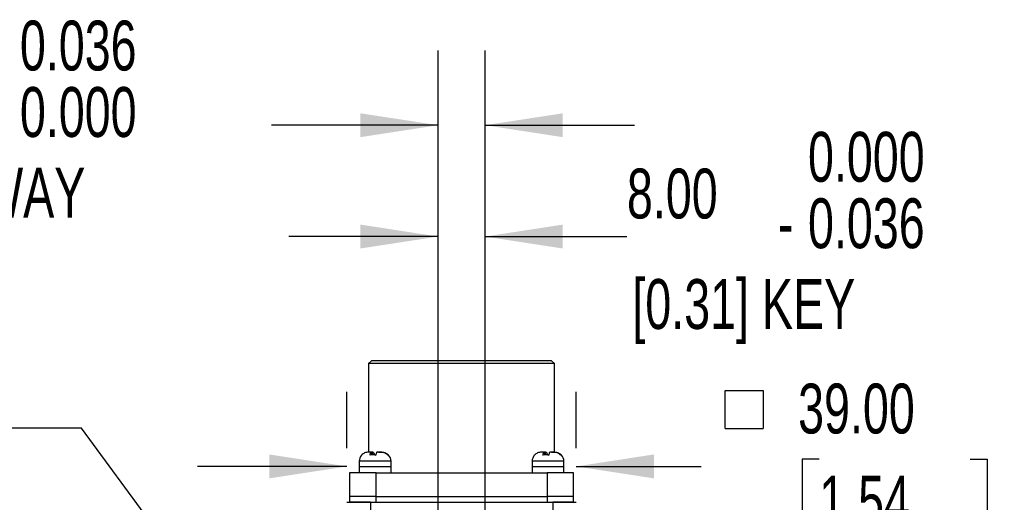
# Model space of a CAD drawing. Header units: millimetres. Extents: x 0 to 1118, y 0 to 864.
# Tile 10 of 30: x 250 to 417, y 329 to 411. Entities that reach past the tile are written whole.
import ezdxf

# ---------------------------------------------------------------- set-up
doc = ezdxf.new("R2010")
doc.units = ezdxf.units.MM
doc.header["$LTSCALE"] = 4
doc.linetypes.add('CENTERX2', pattern=[20.32, 12.7, -2.54, 2.54, -2.54])
doc.layers.add('DIMENSIONS', color=140, linetype='Continuous', lineweight=25)
doc.layers.add('TEXT', color=140, linetype='Continuous', lineweight=25)
doc.styles.add('SLDTEXTSTYLE0', font='TXT', dxfattribs={"width": 0.7})
doc.dimstyles.new('SLDDIMSTYLE0', dxfattribs={"dimtxt": 8.632031, "dimasz": 13.208, "dimexe": 0, "dimexo": 0.0625, "dimgap": 2.158008, "dimtad": 0, "dimtih": 1, "dimtoh": 1, "dimrnd": 1e-09, "dimzin": 4, "dimdsep": 46, "dimtxsty": 'SLDTEXTSTYLE0', "dimsah": 1, "dimcen": 0.09, "dimadec": 0, "dimazin": 1, "dimtfac": 1, "dimtmove": 0, "dimatfit": 0, "dimfxl": 0, "dimfrac": 2, "dimtolj": 1, "dimtzin": 12, "dimarcsym": 0})
doc.dimstyles.new('SLDDIMSTYLE2', dxfattribs={"dimtxt": 8.632031, "dimasz": 13.208, "dimexe": 0, "dimexo": 0.0625, "dimgap": 2.158008, "dimtad": 0, "dimtih": 1, "dimtoh": 1, "dimrnd": 1e-09, "dimzin": 4, "dimdsep": 46, "dimtxsty": 'SLDTEXTSTYLE0', "dimsah": 1, "dimcen": 0.09, "dimadec": 0, "dimazin": 1, "dimtol": 1, "dimtm": 0.036, "dimtfac": 1, "dimtdec": 3, "dimtmove": 0, "dimatfit": 0, "dimfxl": 0, "dimfrac": 2, "dimtolj": 1, "dimtzin": 0, "dimarcsym": 0})
doc.dimstyles.new('SLDDIMSTYLE3', dxfattribs={"dimtxt": 8.632031, "dimasz": 13.208, "dimexe": 0, "dimexo": 0.0625, "dimgap": 2.158008, "dimtad": 0, "dimtih": 1, "dimtoh": 1, "dimrnd": 1e-09, "dimzin": 4, "dimdsep": 46, "dimtxsty": 'SLDTEXTSTYLE0', "dimsah": 1, "dimcen": 0, "dimadec": 0, "dimazin": 1, "dimtfac": 1, "dimtofl": 0, "dimtmove": 0, "dimatfit": 3, "dimfxl": 0, "dimfrac": 2, "dimtolj": 1, "dimtzin": 12, "dimarcsym": 0})
doc.dimstyles.new('SLDDIMSTYLE8', dxfattribs={"dimtxt": 8.632031, "dimasz": 13.208, "dimexe": 0, "dimexo": 0.0625, "dimgap": 2.158008, "dimtad": 0, "dimtih": 1, "dimtoh": 1, "dimrnd": 1e-09, "dimzin": 4, "dimdsep": 46, "dimtxsty": 'SLDTEXTSTYLE0', "dimsah": 1, "dimcen": 0.09, "dimadec": 0, "dimazin": 1, "dimtol": 1, "dimtp": 0.036, "dimtfac": 1, "dimtdec": 3, "dimtmove": 0, "dimatfit": 0, "dimfxl": 0, "dimfrac": 2, "dimtolj": 1, "dimtzin": 0, "dimarcsym": 0})
doc.dimstyles.new('SLDDIMSTYLE9', dxfattribs={"dimtxt": 0.18, "dimasz": 13.208, "dimexe": 0, "dimexo": 0.0625, "dimgap": 0, "dimtad": 0, "dimtih": 1, "dimtoh": 1, "dimdec": 0, "dimrnd": 1e-09, "dimzin": 0, "dimdsep": 46, "dimtxsty": 'Standard', "dimsah": 1, "dimcen": 0.09, "dimadec": 0, "dimazin": 0, "dimtfac": 13.208, "dimtdec": 0, "dimtofl": 0, "dimtmove": 0, "dimatfit": 3, "dimfxl": 0, "dimfrac": 2, "dimtolj": 1, "dimtzin": 0, "dimarcsym": 0})

# ---------------------------------------------------------------- blocks, each defined once
blk = doc.blocks.new('SW_SYMBOL_MOD_BOX')
at = {"layer": 'DIMENSIONS', "color": 0}
for p, q in [((800, 800), (800, 3200)), ((800, 3200), (3200, 3200)), ((3200, 3200), (3200, 800)), ((800, 800), (3200, 800))]:
    blk.add_line(p, q, dxfattribs=at)
blk = doc.blocks.new('_D_2')
at = {"layer": 'DIMENSIONS'}
for p, q in [((305.44, 338.32), (305.44, 347.91)), ((344.44, 338.32), (344.44, 347.91)), ((305.44, 335.21), (280.04, 335.21)), ((344.44, 335.21), (365.67, 335.21)), ((385.74, 336.43), (382.84, 336.43)), ((382.84, 336.43), (382.84, 322.71)), ((411.39, 336.43), (414.29, 336.43)), ((414.29, 336.43), (414.29, 322.71)), ((382.84, 322.71), (385.74, 322.71)), ((414.29, 322.71), (411.39, 322.71))]:
    blk.add_line(p, q, dxfattribs=at)
for points in [[(305.44, 335.21), (292.23, 337.25), (292.23, 333.18)], [(344.44, 335.21), (357.65, 333.18), (357.65, 337.25)]]:
    blk.add_solid(points, dxfattribs=at)
at = {"layer": 'DIMENSIONS', "xscale": 0.002688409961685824, "yscale": 0.002688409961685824, "zscale": 0.002688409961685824}
blk.add_blockref('SW_SYMBOL_MOD_BOX', (367.6, 339.51), dxfattribs=at)
at = {"layer": 'DIMENSIONS', "char_height": 8.467, "attachment_point": 1, "style": 'SLDTEXTSTYLE0'}
for s, insert in [('39.00', (382.15, 349.28)), ('1.54', (385.74, 333.62))]:
    blk.add_mtext(s, dxfattribs=dict(at, insert=insert))
blk = doc.blocks.new('_D_3')
at = {"layer": 'DIMENSIONS'}
for p, q in [((320.94, 266.32), (320.94, 386.96)), ((328.94, 266.32), (328.94, 386.96)), ((320.94, 374.26), (295.54, 374.26)), ((328.94, 374.26), (353.05, 374.26))]:
    blk.add_line(p, q, dxfattribs=at)
for points in [[(320.94, 374.26), (307.73, 376.29), (307.73, 372.23)], [(328.94, 374.26), (342.15, 372.23), (342.15, 376.29)]]:
    blk.add_solid(points, dxfattribs=at)
at = {"layer": 'DIMENSIONS', "attachment_point": 1, "style": 'SLDTEXTSTYLE0'}
for s, insert, char_height in [('0.000', (383.83, 392.04), 8.467), ('8.00', (353.05, 385.8), 8.467), ('0.036', (383.83, 380.75), 8.467), ('-', (378.7, 380.75), 8.47), ('[0.31] KEY', (353.97, 367.03), 8.467)]:
    blk.add_mtext(s, dxfattribs=dict(at, insert=insert, char_height=char_height))
blk = doc.blocks.new('_D_4')
at = {"layer": 'DIMENSIONS'}
for p, q in [((389.33, 293.7), (419.35, 317.75)), ((419.35, 317.75), (441.58, 317.75)), ((455.45, 307.65), (452.55, 307.65)), ((452.55, 307.65), (452.55, 293.93)), ((481.1, 307.65), (483.99, 307.65)), ((483.99, 307.65), (483.99, 293.93)), ((452.55, 293.93), (455.45, 293.93)), ((483.99, 293.93), (481.1, 293.93))]:
    blk.add_line(p, q, dxfattribs=at)
blk.add_solid([(389.33, 293.7), (400.9, 300.37), (398.36, 303.54)], dxfattribs=at)
at = {"layer": 'DIMENSIONS', "char_height": 8.467, "attachment_point": 1, "style": 'SLDTEXTSTYLE0'}
for s, insert in [('4X', (460.82, 331.78)), ('R82.50', (447.93, 320.5)), ('3.25', (455.45, 304.84))]:
    blk.add_mtext(s, dxfattribs=dict(at, insert=insert))
blk = doc.blocks.new('_D_9')
at = {"layer": 'DIMENSIONS'}
for p, q in [((320.94, 266.32), (320.94, 405.87)), ((328.94, 266.32), (328.94, 405.87)), ((320.94, 393.17), (292.63, 393.17)), ((328.94, 393.17), (354.34, 393.17))]:
    blk.add_line(p, q, dxfattribs=at)
for points in [[(320.94, 393.17), (307.73, 395.2), (307.73, 391.14)], [(328.94, 393.17), (342.15, 391.14), (342.15, 395.2)]]:
    blk.add_solid(points, dxfattribs=at)
at = {"layer": 'DIMENSIONS', "attachment_point": 1, "style": 'SLDTEXTSTYLE0'}
for s, insert, char_height in [('0.036', (249.85, 410.94), 8.467), ('+', (240.62, 410.94), 8.47), ('8.00', (214.97, 404.71), 8.467), ('0.000', (249.85, 399.65), 8.467), ('[0.31] KEYWAY', (205.03, 385.94), 8.4667)]:
    blk.add_mtext(s, dxfattribs=dict(at, insert=insert, char_height=char_height))

msp = doc.modelspace()

# ---------------------------------------------------------------- linework, layer by layer
for p, q in [((309.639, 353.17), (309.139, 352.67)), ((309.139, 352.67), (309.139, 337.62)), ((340.739, 352.67), (309.139, 352.67)), ((340.239, 353.17), (309.639, 353.17)), ((340.739, 352.67), (340.239, 353.17)), ((340.739, 337.62), (340.739, 352.67)), ((309.566, 337.62), (309.245, 337.62)), ((309.663, 337.62), (309.566, 337.62)), ((309.663, 337.168), (309.663, 337.62)), ((309.828, 337.62), (309.663, 337.62)), ((309.828, 337.187), (309.828, 337.62)), ((309.828, 337.62), (309.925, 337.62)), ((310.239, 337.149), (310.367, 337.163)), ((310.814, 337.62), (311.397, 337.62)), ((338.966, 337.62), (338.645, 337.62)), ((339.063, 337.62), (338.966, 337.62)), ((339.063, 337.168), (339.063, 337.62)), ((339.228, 337.62), (339.063, 337.62)), ((339.228, 337.187), (339.228, 337.62)), ((339.228, 337.62), (339.325, 337.62)), ((339.639, 337.149), (339.767, 337.163)), ((340.214, 337.62), (340.797, 337.62)), ((307.539, 336.12), (307.539, 335.12)), ((312.939, 336.12), (307.539, 336.12)), ((307.539, 335.12), (307.539, 334.12)), ((312.939, 335.12), (307.539, 335.12)), ((312.939, 335.12), (312.939, 336.12)), ((312.939, 334.12), (312.939, 335.12)), ((336.939, 336.12), (336.939, 335.12)), ((342.339, 336.12), (336.939, 336.12)), ((336.939, 335.12), (336.939, 334.12)), ((342.339, 335.12), (336.939, 335.12)), ((342.339, 335.12), (342.339, 336.12)), ((342.339, 334.12), (342.339, 335.12)), ((305.889, 334.12), (305.889, 330.12)), ((310.389, 334.12), (305.889, 334.12)), ((310.389, 330.12), (310.389, 334.12)), ((310.389, 334.12), (339.489, 334.12)), ((339.489, 334.12), (339.489, 330.12)), ((343.989, 334.12), (339.489, 334.12)), ((343.989, 330.12), (343.989, 334.12)), ((305.889, 330.12), (305.889, 329.12)), ((310.389, 330.12), (305.889, 330.12)), ((310.389, 329.12), (310.389, 330.12)), ((310.389, 330.12), (339.489, 330.12)), ((339.489, 330.12), (339.489, 329.12)), ((343.989, 330.12), (339.489, 330.12)), ((343.989, 329.12), (343.989, 330.12)), ((309.439, 329.12), (305.889, 329.12)), ((309.439, 329.12), (309.439, 314.42)), ((309.439, 329.12), (340.439, 329.12)), ((343.989, 329.12), (340.439, 329.12)), ((340.439, 329.12), (340.439, 314.42))]:
    msp.add_line(p, q)
for centre, start, end in [((309.039, 336.12), 139.37291, 180), ((311.439, 336.12), 0, 43.34036), ((338.439, 336.12), 139.37291, 180), ((340.839, 336.12), 0, 43.34036)]:
    msp.add_arc(centre, 1.5, start, end)
for points, knots in [([(309.08, 337.62), (308.866, 337.62), (308.653, 337.58), (308.361, 337.457), (308.266, 337.405), (308.091, 337.283), (308.01, 337.214), (307.937, 337.135)], [0, 0, 0, 0, 0.5, 0.5, 0.75, 0.75, 1, 1, 1, 1]), ([(309.375, 337.135), (309.387, 337.214), (309.4, 337.283), (309.429, 337.405), (309.445, 337.457), (309.494, 337.58), (309.53, 337.62), (309.566, 337.62)], [0, 0, 0, 0, 0.25, 0.25, 0.5, 0.5, 1, 1, 1, 1]), ([(310.361, 337.135), (310.199, 337.173), (310.034, 337.191), (309.701, 337.191), (309.537, 337.173), (309.375, 337.135)], [0, 0, 0, 0, 0.5, 0.5, 1, 1, 1, 1]), ([(309.925, 337.62), (309.961, 337.62), (309.997, 337.58), (310.046, 337.457), (310.061, 337.405), (310.091, 337.283), (310.104, 337.214), (310.116, 337.135)], [0, 0, 0, 0, 0.5, 0.5, 0.75, 0.75, 1, 1, 1, 1]), ([(310.552, 337.62), (310.516, 337.62), (310.481, 337.58), (310.432, 337.457), (310.416, 337.405), (310.387, 337.283), (310.373, 337.214), (310.361, 337.135)], [0, 0, 0, 0, 0.5, 0.5, 0.75, 0.75, 1, 1, 1, 1]), ([(312.375, 337.135), (312.302, 337.214), (312.222, 337.283), (312.047, 337.405), (311.952, 337.457), (311.659, 337.58), (311.446, 337.62), (311.232, 337.62)], [0, 0, 0, 0, 0.25, 0.25, 0.5, 0.5, 1, 1, 1, 1]), ([(311.397, 337.62), (311.611, 337.62), (311.824, 337.58), (312.116, 337.457), (312.211, 337.405), (312.386, 337.283), (312.467, 337.214), (312.54, 337.135)], [0, 0, 0, 0, 0.5, 0.5, 0.75, 0.75, 1, 1, 1, 1]), ([(312.54, 337.135), (312.513, 337.174), (312.486, 337.191), (312.43, 337.191), (312.403, 337.173), (312.375, 337.135)], [0, 0, 0, 0, 0.5, 0.5, 1, 1, 1, 1]), ([(338.48, 337.62), (338.266, 337.62), (338.053, 337.58), (337.761, 337.457), (337.666, 337.405), (337.491, 337.283), (337.41, 337.214), (337.337, 337.135)], [0, 0, 0, 0, 0.5, 0.5, 0.75, 0.75, 1, 1, 1, 1]), ([(338.775, 337.135), (338.787, 337.214), (338.8, 337.283), (338.829, 337.405), (338.845, 337.457), (338.894, 337.58), (338.93, 337.62), (338.966, 337.62)], [0, 0, 0, 0, 0.25, 0.25, 0.5, 0.5, 1, 1, 1, 1]), ([(339.761, 337.135), (339.599, 337.173), (339.434, 337.191), (339.101, 337.191), (338.937, 337.173), (338.775, 337.135)], [0, 0, 0, 0, 0.5, 0.5, 1, 1, 1, 1]), ([(339.325, 337.62), (339.361, 337.62), (339.397, 337.58), (339.446, 337.457), (339.461, 337.405), (339.491, 337.283), (339.504, 337.214), (339.516, 337.135)], [0, 0, 0, 0, 0.5, 0.5, 0.75, 0.75, 1, 1, 1, 1]), ([(339.952, 337.62), (339.916, 337.62), (339.881, 337.58), (339.832, 337.457), (339.816, 337.405), (339.787, 337.283), (339.773, 337.214), (339.761, 337.135)], [0, 0, 0, 0, 0.5, 0.5, 0.75, 0.75, 1, 1, 1, 1]), ([(341.775, 337.135), (341.702, 337.214), (341.622, 337.283), (341.447, 337.405), (341.352, 337.457), (341.059, 337.58), (340.846, 337.62), (340.632, 337.62)], [0, 0, 0, 0, 0.25, 0.25, 0.5, 0.5, 1, 1, 1, 1]), ([(340.797, 337.62), (341.011, 337.62), (341.224, 337.58), (341.516, 337.457), (341.611, 337.405), (341.786, 337.283), (341.867, 337.214), (341.94, 337.135)], [0, 0, 0, 0, 0.5, 0.5, 0.75, 0.75, 1, 1, 1, 1]), ([(341.94, 337.135), (341.913, 337.174), (341.886, 337.191), (341.83, 337.191), (341.803, 337.173), (341.775, 337.135)], [0, 0, 0, 0, 0.5, 0.5, 1, 1, 1, 1]), ([(305.439, 329.12), (305.439, 329.12), (305.489, 329.12), (305.672, 329.12), (305.751, 329.12), (305.956, 329.12), (306.08, 329.12), (306.306, 329.12), (306.387, 329.12), (306.566, 329.12), (306.663, 329.12), (306.976, 329.12), (307.212, 329.12), (307.622, 329.12), (307.768, 329.12), (308.07, 329.12), (308.229, 329.12), (308.561, 329.12), (308.733, 329.12), (309.082, 329.12), (309.258, 329.12), (309.439, 329.12)], [0, 0, 0, 0, 0.25, 0.25, 0.375, 0.375, 0.5, 0.5, 0.5625, 0.5625, 0.625, 0.625, 0.75, 0.75, 0.8125, 0.8125, 0.875, 0.875, 0.9375, 0.9375, 1, 1, 1, 1]), ([(340.439, 329.12), (340.799, 329.12), (341.147, 329.12), (341.814, 329.12), (342.117, 329.12), (342.665, 329.12), (342.901, 329.12), (343.213, 329.12), (343.311, 329.12), (343.489, 329.12), (343.571, 329.12), (343.795, 329.12), (343.919, 329.12), (344.123, 329.12), (344.204, 329.12), (344.388, 329.12), (344.439, 329.12), (344.439, 329.12)], [0, 0, 0, 0, 0.125, 0.125, 0.25, 0.25, 0.375, 0.375, 0.4375, 0.4375, 0.5, 0.5, 0.625, 0.625, 0.75, 0.75, 1, 1, 1, 1])]:
    msp.add_open_spline(points, degree=3, knots=knots)
for points in [[(309.566, 337.62), (309.328, 337.62), (309.155, 337.62), (309.08, 337.62)], [(311.232, 337.62), (311.071, 337.62), (310.829, 337.62), (310.552, 337.62)], [(338.966, 337.62), (338.728, 337.62), (338.555, 337.62), (338.48, 337.62)], [(340.632, 337.62), (340.471, 337.62), (340.229, 337.62), (339.952, 337.62)]]:
    msp.add_open_spline(points, degree=3)

# ---------------------------------------------------------------- dimensions: what is measured, and where the dimension line sits
at = {"layer": 'DIMENSIONS'}
for base, p1, p2, text, dimstyle, picture, middle in [((328.939, 393.17), (320.939, 257.12), (328.939, 257.12), '<>\\P[0.31] KEYWAY', 'SLDDIMSTYLE8', '_D_9', (248.826, 393.17)), ((328.939, 374.262), (320.939, 257.12), (328.939, 257.12), '<>\\P[0.31] KEY', 'SLDDIMSTYLE2', '_D_3', (384.857, 374.262)), ((344.439, 335.215), (305.439, 329.12), (344.439, 329.12), '{\\fGDT;o}<>', 'SLDDIMSTYLE0', '_D_2', (392.395, 335.215))]:
    dim = msp.add_linear_dim(base=base, p1=p1, p2=p2, text=text, dimstyle=dimstyle, dxfattribs=at)
    dim.commit()
    dim.dimension.update_dxf_attribs({"geometry": picture, "text_midpoint": middle, "dimtype": 160})
dim = msp.add_radius_dim(center=(324.939, 242.12), mpoint=(389.326, 293.7), text='4X\\P<>', dimstyle='SLDDIMSTYLE3', dxfattribs=at)
dim.commit()
dim.dimension.update_dxf_attribs({"geometry": '_D_4', "text_midpoint": (468.271, 313.293), "dimtype": 164})

# ---------------------------------------------------------------- leaders
at = {"layer": 'TEXT', "linetype": 'CENTERX2', "lineweight": 18}
msp.add_leader([(321.713, 258.12), (260.342, 341.695), (234.942, 341.695)], dimstyle='SLDDIMSTYLE9', dxfattribs=at)

doc.saveas('drawing.dxf')
